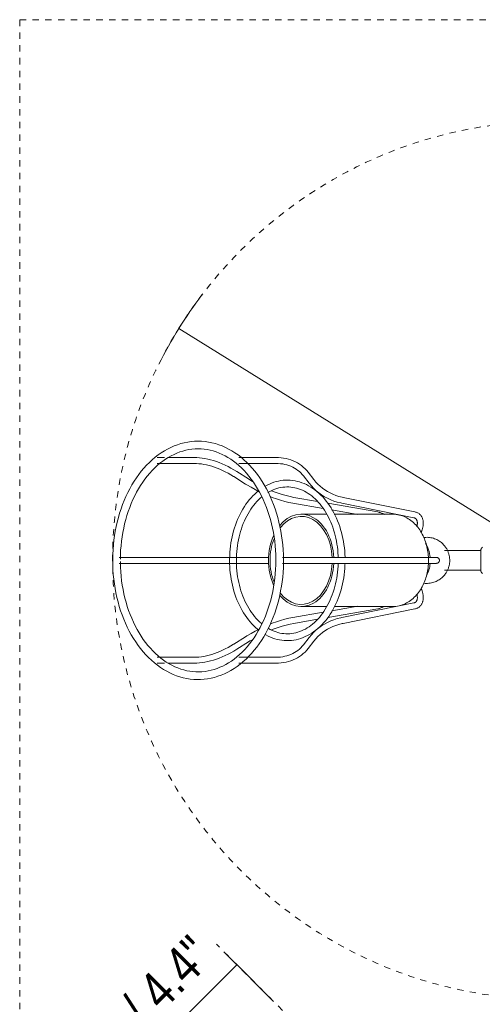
# Model space of a CAD drawing. Header units: millimetres. Extents: x 5734 to 11786, y -2931 to 7544.
# Tile 29 of 41: x 11286 to 11503, y 1906 to 2369. Entities that reach past the tile are written whole.
import ezdxf

# ---------------------------------------------------------------- set-up
doc = ezdxf.new("R2010")
doc.units = ezdxf.units.MM
doc.linetypes.add('Dash', pattern=[6, 3, -3])
doc.layers.add('A-ANNO-DIMS', color=7, linetype='Dash', lineweight=9, true_color=0xd2d2d2)
doc.layers.add('A-ANNO-DIMS-8', color=7, linetype='Continuous', lineweight=9)
doc.layers.add('E-LITE-EQPM', color=7, linetype='Continuous', lineweight=20)
doc.styles.add('Arial Narrow_2', font='ARIALN.TTF', dxfattribs={"height": 17.6})
doc.styles.add('Arial_1', font='arial.ttf', dxfattribs={"height": 16})
doc.dimstyles.new('Diameter_-_3mm_Arial_1', dxfattribs={"dimscale": 304.8, "dimtxt": 16.32415, "dimasz": 0, "dimexe": 0.062992, "dimexo": 0, "dimgap": 0.03937, "dimtad": 1, "dimjust": 3, "dimdec": 0, "dimzin": 0, "dimdsep": 46, "dimtxsty": 'Arial_1', "dimblk1": 'NONE', "dimblk2": 'NONE', "dimsah": 1, "dimcen": 0.09, "dimadec": 0, "dimazin": 0, "dimtfac": 1, "dimtdec": 4, "dimtix": 1, "dimtmove": 0, "dimatfit": 2, "dimfxl": 1, "dimtvp": 1, "dimtolj": 1, "dimtzin": 0, "dimarcsym": 2})
doc.dimstyles.new('FARO_-_2_2mm_Arial_Narrow_mm_Inch_Right_3', dxfattribs={"dimscale": 304.8, "dimtxt": 18.012385, "dimasz": 0, "dimexe": 0.07874, "dimexo": 0.0625, "dimgap": 0.013123, "dimtad": 1, "dimdec": 0, "dimzin": 0, "dimdsep": 46, "dimtxsty": 'Arial Narrow_2', "dimblk1": 'NONE', "dimblk2": 'NONE', "dimsah": 1, "dimcen": 0.09, "dimadec": 0, "dimazin": 0, "dimtfac": 1, "dimtdec": 4, "dimtix": 1, "dimtmove": 0, "dimatfit": 3, "dimfxl": 0.026247, "dimfxlon": 1, "dimtvp": 1, "dimtolj": 1, "dimtzin": 0, "dimarcsym": 2})

# ---------------------------------------------------------------- blocks, each defined once
blk = doc.blocks.new('3371X_LK - LT-513907-Alzado_PDF_kl')
at = {"layer": 'E-LITE-EQPM'}
for p, q in [((7564.06, 2163.13), (7560.69, 2163.13)), ((7577.95, 2163.13), (7565.87, 2163.13)), ((7616.28, 2163.13), (7599.02, 2163.13)), ((7560.69, 2160.33), (7577.95, 2160.33)), ((7603.63, 2153.04), (7598.15, 2156.49)), ((7599.02, 2160.33), (7616.28, 2160.33)), ((7634.26, 2152.72), (7631.59, 2156.16)), ((7596.66, 2154.12), (7602.14, 2150.67)), ((7629.38, 2154.45), (7632.05, 2151)), ((7636.01, 2142.47), (7624.9, 2144.4)), ((7681.75, 2137.56), (7648, 2144.4)), ((7624.42, 2141.65), (7638.58, 2139.19)), ((7664.24, 2137.57), (7640.81, 2141.64)), ((7642.61, 2138.48), (7654.86, 2136.36)), ((7647.44, 2141.65), (7681.2, 2134.82)), ((7640.23, 2136.47), (7628.3, 2136.47)), ((7671.29, 2136.47), (7643.76, 2136.47)), ((7684.6, 2127.79), (7684.88, 2128.47)), ((7712.7, 2119.38), (7695.56, 2119.38)), ((7712.7, 2119.38), (7712.7, 2114.78)), ((7558.79, 2116.18), (7542.82, 2116.18)), ((7587.75, 2116.18), (7580.86, 2116.18)), ((7635.44, 2116.18), (7619.47, 2116.18)), ((7648.29, 2116.18), (7647.03, 2116.18)), ((7690.21, 2116.18), (7659.25, 2116.18)), ((7712.7, 2114.78), (7712.7, 2110.18)), ((7542.82, 2113.38), (7558.79, 2113.38)), ((7580.86, 2113.38), (7587.75, 2113.38)), ((7619.47, 2113.38), (7635.44, 2113.38)), ((7647.03, 2113.38), (7648.29, 2113.38)), ((7659.25, 2113.38), (7690.21, 2113.38)), ((7695.56, 2110.18), (7712.7, 2110.18)), ((7684.88, 2101.1), (7684.6, 2101.77)), ((7628.3, 2093.09), (7640.29, 2093.09)), ((7640.76, 2087.92), (7664.24, 2092)), ((7654.86, 2093.21), (7642.76, 2091.11)), ((7643.93, 2093.09), (7671.29, 2093.09)), ((7681.2, 2094.75), (7647.44, 2087.92)), ((7648, 2085.17), (7681.75, 2092.01)), ((7638.58, 2090.39), (7624.42, 2087.92)), ((7624.9, 2085.17), (7635.89, 2087.08)), ((7602.14, 2078.9), (7596.66, 2075.45)), ((7632.05, 2078.57), (7629.38, 2075.12)), ((7598.15, 2073.08), (7603.63, 2076.53)), ((7631.59, 2073.41), (7634.26, 2076.85)), ((7577.95, 2069.24), (7560.69, 2069.24)), ((7616.28, 2069.24), (7599.02, 2069.24)), ((7560.69, 2066.44), (7564.12, 2066.44)), ((7565.89, 2066.44), (7577.95, 2066.44)), ((7599.02, 2066.44), (7616.28, 2066.44))]:
    blk.add_line(p, q, dxfattribs=at)
at = {"layer": 'E-LITE-EQPM', "flags": 128}
for points in [[(7620, 2115.38), (7619.95, 2117.6), (7619.84, 2119.81), (7619.66, 2122.02), (7619.43, 2124.21), (7619.13, 2126.39), (7618.77, 2128.56), (7618.35, 2130.7), (7617.87, 2132.81), (7617.33, 2134.9), (7616.73, 2136.96), (7616.07, 2138.98), (7615.36, 2140.97), (7614.59, 2142.91), (7613.76, 2144.81), (7612.88, 2146.67), (7611.95, 2148.47), (7610.97, 2150.23), (7609.93, 2151.92), (7608.85, 2153.56), (7607.72, 2155.14), (7606.55, 2156.66), (7605.33, 2158.11), (7604.07, 2159.5), (7602.77, 2160.81), (7601.43, 2162.05), (7600.05, 2163.22), (7598.64, 2164.31), (7597.2, 2165.32), (7595.72, 2166.25), (7594.22, 2167.1), (7592.69, 2167.86), (7591.14, 2168.54), (7589.57, 2169.13), (7587.98, 2169.63), (7586.38, 2170.05), (7584.77, 2170.37), (7583.14, 2170.6), (7581.51, 2170.74), (7579.87, 2170.78), (7578.24, 2170.74), (7576.61, 2170.6), (7574.98, 2170.37), (7573.37, 2170.05), (7571.76, 2169.63), (7570.18, 2169.13), (7568.61, 2168.54), (7567.06, 2167.86), (7565.53, 2167.1), (7564.03, 2166.25), (7562.55, 2165.32), (7561.11, 2164.31), (7559.7, 2163.22), (7558.32, 2162.05), (7556.98, 2160.81), (7555.68, 2159.5), (7554.42, 2158.11), (7553.2, 2156.66), (7552.03, 2155.15), (7550.9, 2153.57), (7549.82, 2151.93), (7548.78, 2150.23), (7547.8, 2148.47), (7546.87, 2146.67), (7545.99, 2144.81), (7545.16, 2142.91), (7544.39, 2140.97), (7543.67, 2138.98), (7543.02, 2136.96), (7542.42, 2134.9), (7541.88, 2132.81), (7541.4, 2130.7), (7540.98, 2128.56), (7540.62, 2126.4), (7540.32, 2124.22), (7540.08, 2122.02), (7539.91, 2119.82), (7539.8, 2117.6), (7539.75, 2115.38), (7539.75, 2114.78)], [(7543.35, 2115.35), (7543.4, 2117.47), (7543.5, 2119.58), (7543.67, 2121.68), (7543.89, 2123.77), (7544.18, 2125.85), (7544.52, 2127.91), (7544.92, 2129.95), (7545.37, 2131.96), (7545.89, 2133.94), (7546.46, 2135.89), (7547.08, 2137.81), (7547.76, 2139.69), (7548.48, 2141.53), (7549.26, 2143.32), (7550.09, 2145.07), (7550.97, 2146.76), (7551.89, 2148.41), (7552.85, 2149.99), (7553.86, 2151.52), (7554.91, 2152.99), (7556, 2154.4), (7557.13, 2155.74), (7558.29, 2157.02), (7559.48, 2158.22), (7560.71, 2159.36), (7561.96, 2160.42), (7563.24, 2161.41), (7564.54, 2162.32), (7565.87, 2163.16), (7567.22, 2163.92), (7568.58, 2164.6), (7569.96, 2165.21), (7571.35, 2165.73), (7572.75, 2166.17), (7574.17, 2166.54), (7575.59, 2166.82), (7577.01, 2167.02), (7578.44, 2167.14), (7579.87, 2167.18), (7581.3, 2167.14), (7582.73, 2167.02), (7584.16, 2166.82), (7585.58, 2166.54), (7586.99, 2166.18), (7588.39, 2165.73), (7589.78, 2165.21), (7591.16, 2164.6), (7592.53, 2163.92), (7593.87, 2163.16), (7595.2, 2162.33), (7596.5, 2161.41), (7597.78, 2160.42), (7599.04, 2159.36), (7600.26, 2158.23), (7601.45, 2157.02), (7602.62, 2155.75), (7603.74, 2154.41), (7604.83, 2153), (7605.88, 2151.53), (7606.89, 2150), (7607.86, 2148.41), (7608.78, 2146.77), (7609.65, 2145.07), (7610.48, 2143.33), (7611.26, 2141.54), (7611.99, 2139.7), (7612.67, 2137.82), (7613.29, 2135.9), (7613.86, 2133.95), (7614.37, 2131.97), (7614.83, 2129.96), (7615.23, 2127.92), (7615.57, 2125.86), (7615.85, 2123.78), (7616.08, 2121.69), (7616.24, 2119.59), (7616.35, 2117.48), (7616.4, 2115.36), (7616.4, 2114.78)], [(7577.95, 2163.13), (7579.21, 2163.1), (7580.5, 2163), (7581.8, 2162.85), (7583.11, 2162.64), (7584.44, 2162.37), (7585.78, 2162.04), (7587.13, 2161.65), (7588.48, 2161.21), (7589.84, 2160.71), (7591.21, 2160.15), (7592.57, 2159.54), (7593.94, 2158.88), (7595.3, 2158.16), (7596.66, 2157.39), (7598.01, 2156.58), (7598.15, 2156.49)], [(7631.59, 2156.16), (7630.88, 2157.03), (7630.11, 2157.85), (7629.29, 2158.61), (7628.42, 2159.32), (7627.51, 2159.97), (7626.56, 2160.56), (7625.57, 2161.09), (7624.53, 2161.56), (7623.46, 2161.97), (7622.36, 2162.32), (7621.23, 2162.61), (7620.06, 2162.83), (7618.87, 2162.99), (7617.65, 2163.09), (7616.41, 2163.13), (7616.28, 2163.13)], [(7577.95, 2160.33), (7579.08, 2160.3), (7580.23, 2160.22), (7581.41, 2160.08), (7582.61, 2159.89), (7583.82, 2159.64), (7585.06, 2159.33), (7586.3, 2158.98), (7587.56, 2158.56), (7588.83, 2158.1), (7590.11, 2157.58), (7591.39, 2157), (7592.67, 2156.38), (7593.96, 2155.7), (7595.24, 2154.98), (7596.52, 2154.2), (7596.66, 2154.12)], [(7629.38, 2154.45), (7628.78, 2155.18), (7628.13, 2155.86), (7627.45, 2156.5), (7626.72, 2157.09), (7625.96, 2157.64), (7625.16, 2158.13), (7624.32, 2158.58), (7623.45, 2158.98), (7622.54, 2159.33), (7621.6, 2159.63), (7620.62, 2159.87), (7619.61, 2160.07), (7618.57, 2160.21), (7617.5, 2160.29), (7616.4, 2160.33), (7616.28, 2160.33)], [(7605.49, 2151.92), (7604.23, 2152.67), (7603.63, 2153.04)], [(7648.9, 2116.27), (7648.83, 2117.76), (7648.73, 2119.24), (7648.58, 2120.72), (7648.39, 2122.19), (7648.16, 2123.64), (7647.89, 2125.08), (7647.58, 2126.51), (7647.23, 2127.92), (7646.84, 2129.3), (7646.4, 2130.67), (7645.93, 2132.01), (7645.43, 2133.33), (7644.88, 2134.61), (7644.3, 2135.87), (7643.68, 2137.09), (7643.03, 2138.28), (7642.34, 2139.44), (7641.62, 2140.55), (7640.87, 2141.63), (7640.08, 2142.66), (7639.27, 2143.65), (7638.43, 2144.6), (7637.55, 2145.5), (7636.66, 2146.35), (7635.73, 2147.15), (7634.78, 2147.91), (7633.81, 2148.6), (7632.82, 2149.25), (7631.81, 2149.84), (7630.78, 2150.37), (7629.73, 2150.85), (7628.67, 2151.27), (7627.59, 2151.62), (7626.51, 2151.92), (7625.41, 2152.16), (7624.31, 2152.33), (7623.2, 2152.44), (7622.09, 2152.49), (7620.98, 2152.47), (7619.87, 2152.4), (7618.76, 2152.26), (7617.66, 2152.05), (7616.57, 2151.79), (7615.48, 2151.47), (7614.41, 2151.08), (7613.36, 2150.64), (7612.32, 2150.13), (7611.3, 2149.57), (7611.2, 2149.51)], [(7634.26, 2152.72), (7635.18, 2151.61), (7636.15, 2150.57), (7637.19, 2149.6), (7638.29, 2148.7), (7639.44, 2147.88), (7640.66, 2147.13), (7641.92, 2146.45), (7643.24, 2145.84), (7644.62, 2145.32), (7646.04, 2144.87), (7647.52, 2144.5), (7648, 2144.4)], [(7608.33, 2147.55), (7607.41, 2146.79), (7606.5, 2145.97), (7605.61, 2145.09), (7604.76, 2144.17), (7603.93, 2143.2), (7603.13, 2142.19), (7602.36, 2141.14), (7601.62, 2140.04), (7600.91, 2138.91), (7600.24, 2137.74), (7599.6, 2136.53), (7599, 2135.29), (7598.44, 2134.02), (7597.91, 2132.72), (7597.42, 2131.4), (7596.97, 2130.04), (7596.55, 2128.67), (7596.18, 2127.27), (7595.85, 2125.85), (7595.55, 2124.42), (7595.3, 2122.97), (7595.09, 2121.51), (7594.92, 2120.04), (7594.79, 2118.56), (7594.71, 2117.08), (7594.66, 2115.59), (7594.66, 2114.78)], [(7608.64, 2147.01), (7606.71, 2148.01), (7604.73, 2149.11), (7602.76, 2150.29), (7602.14, 2150.67)], [(7612.71, 2146.68), (7613.31, 2147.03), (7614.19, 2147.49), (7615.09, 2147.9), (7616, 2148.26), (7616.91, 2148.56), (7617.83, 2148.81), (7618.75, 2149.01), (7619.68, 2149.16), (7620.61, 2149.25), (7621.54, 2149.29), (7622.47, 2149.28), (7623.4, 2149.21), (7624.32, 2149.09), (7625.25, 2148.92), (7626.17, 2148.7), (7627.09, 2148.43), (7628, 2148.1), (7628.9, 2147.72), (7629.79, 2147.29), (7630.67, 2146.81), (7631.54, 2146.27), (7632.4, 2145.69), (7633.24, 2145.05), (7634.07, 2144.37), (7634.87, 2143.64), (7635.66, 2142.86), (7636.43, 2142.04), (7637.18, 2141.17), (7637.9, 2140.25), (7638.6, 2139.3), (7639.27, 2138.3), (7639.91, 2137.27), (7640.53, 2136.2), (7641.11, 2135.09), (7641.67, 2133.95), (7642.19, 2132.77), (7642.68, 2131.57), (7643.14, 2130.33), (7643.56, 2129.08), (7643.94, 2127.79), (7644.29, 2126.49), (7644.6, 2125.17), (7644.88, 2123.82), (7645.11, 2122.47), (7645.31, 2121.1), (7645.47, 2119.72), (7645.59, 2118.33), (7645.67, 2116.94), (7645.69, 2116.16)], [(7624.9, 2144.4), (7623.09, 2144.76), (7621.26, 2145.19), (7619.41, 2145.71), (7617.54, 2146.31), (7615.65, 2146.98), (7614.34, 2147.51)], [(7632.05, 2151), (7633.08, 2149.76), (7634.18, 2148.59), (7635.35, 2147.49), (7636.59, 2146.48), (7637.89, 2145.55), (7639.26, 2144.7), (7640.68, 2143.94), (7642.16, 2143.26), (7643.7, 2142.67), (7645.28, 2142.17), (7646.91, 2141.76), (7647.44, 2141.65)], [(7597.86, 2114.78), (7597.88, 2116.18), (7597.93, 2117.58), (7598.03, 2118.97), (7598.17, 2120.36), (7598.35, 2121.73), (7598.56, 2123.09), (7598.82, 2124.44), (7599.11, 2125.78), (7599.44, 2127.09), (7599.8, 2128.39), (7600.21, 2129.66), (7600.64, 2130.91), (7601.11, 2132.12), (7601.62, 2133.32), (7602.16, 2134.48), (7602.72, 2135.6), (7603.32, 2136.69), (7603.95, 2137.75), (7604.61, 2138.77), (7605.29, 2139.74), (7606, 2140.68), (7606.74, 2141.57), (7607.49, 2142.42), (7608.27, 2143.23), (7609.07, 2143.98), (7609.8, 2144.62)], [(7624.42, 2141.65), (7622.5, 2142.02), (7620.56, 2142.48), (7618.6, 2143.03), (7616.63, 2143.66), (7614.66, 2144.37), (7613.75, 2144.73)], [(7664.24, 2137.57), (7664.55, 2137.51), (7664.86, 2137.43), (7665.17, 2137.35), (7665.48, 2137.25), (7665.79, 2137.14), (7666.1, 2137.01), (7666.41, 2136.88), (7666.71, 2136.73), (7667.02, 2136.57), (7667.32, 2136.41)], [(7688.09, 2114.78), (7688.08, 2115.59), (7688.05, 2116.4), (7687.99, 2117.21), (7687.91, 2118.01), (7687.81, 2118.81), (7687.68, 2119.6), (7687.53, 2120.39), (7687.36, 2121.18), (7687.17, 2121.95), (7686.95, 2122.72), (7686.71, 2123.47), (7686.45, 2124.22), (7686.17, 2124.95), (7685.86, 2125.68), (7685.53, 2126.39), (7685.18, 2127.08), (7684.81, 2127.76), (7684.41, 2128.43), (7684, 2129.07), (7683.56, 2129.7), (7683.1, 2130.31), (7682.61, 2130.9), (7682.11, 2131.47), (7681.58, 2132.01), (7681.03, 2132.53), (7680.46, 2133.03), (7679.87, 2133.49), (7679.26, 2133.93), (7678.63, 2134.34), (7677.98, 2134.72), (7677.31, 2135.07), (7676.63, 2135.38), (7675.93, 2135.65), (7675.21, 2135.89), (7674.48, 2136.09), (7673.75, 2136.25), (7673, 2136.37), (7672.25, 2136.44), (7671.5, 2136.47), (7671.29, 2136.47)], [(7681.2, 2134.82), (7681.33, 2134.78), (7681.46, 2134.75), (7681.58, 2134.7), (7681.69, 2134.65), (7681.8, 2134.6), (7681.9, 2134.54), (7682, 2134.48), (7682.09, 2134.41), (7682.17, 2134.33), (7682.25, 2134.25), (7682.33, 2134.16), (7682.4, 2134.06), (7682.47, 2133.96), (7682.54, 2133.84), (7682.6, 2133.72), (7682.65, 2133.59), (7682.7, 2133.45), (7682.75, 2133.3), (7682.79, 2133.15), (7682.82, 2132.98), (7682.85, 2132.8), (7682.87, 2132.62), (7682.88, 2132.43), (7682.88, 2132.23), (7682.88, 2132.02), (7682.86, 2131.81), (7682.84, 2131.59), (7682.81, 2131.36), (7682.77, 2131.13), (7682.72, 2130.89), (7682.67, 2130.71)], [(7681.75, 2137.56), (7682.04, 2137.49), (7682.33, 2137.41), (7682.61, 2137.31), (7682.88, 2137.19), (7683.15, 2137.05), (7683.4, 2136.9), (7683.65, 2136.73), (7683.88, 2136.55), (7684.11, 2136.35), (7684.31, 2136.14), (7684.51, 2135.92), (7684.69, 2135.68), (7684.85, 2135.43), (7685, 2135.17), (7685.14, 2134.9), (7685.25, 2134.63), (7685.36, 2134.34), (7685.45, 2134.06), (7685.52, 2133.76), (7685.58, 2133.46), (7685.63, 2133.15), (7685.66, 2132.84), (7685.68, 2132.53), (7685.68, 2132.22), (7685.67, 2131.9), (7685.65, 2131.57), (7685.62, 2131.25), (7685.58, 2130.93), (7685.52, 2130.6), (7685.45, 2130.27), (7685.37, 2129.94), (7685.28, 2129.61), (7685.18, 2129.28), (7685.06, 2128.95), (7684.94, 2128.63), (7684.88, 2128.47)], [(7698.09, 2114.78), (7698.08, 2115.09), (7698.07, 2115.4), (7698.05, 2115.7), (7698.02, 2116.01), (7697.98, 2116.32), (7697.93, 2116.63), (7697.87, 2116.94), (7697.8, 2117.25), (7697.72, 2117.57), (7697.63, 2117.88), (7697.53, 2118.2), (7697.42, 2118.52), (7697.3, 2118.85), (7697.16, 2119.17), (7697.01, 2119.5), (7696.84, 2119.83), (7696.66, 2120.16), (7696.46, 2120.49), (7696.25, 2120.82), (7696.01, 2121.15), (7695.76, 2121.49), (7695.49, 2121.82), (7695.19, 2122.15), (7694.88, 2122.48), (7694.54, 2122.8), (7694.18, 2123.11), (7693.79, 2123.42), (7693.38, 2123.72), (7692.94, 2124), (7692.48, 2124.27), (7691.99, 2124.52), (7691.48, 2124.75), (7690.95, 2124.96), (7690.4, 2125.14), (7689.83, 2125.3), (7689.24, 2125.42), (7688.65, 2125.52), (7688.04, 2125.58), (7687.43, 2125.61), (7686.82, 2125.6), (7686.21, 2125.56), (7685.8, 2125.5)], [(7712.7, 2119.38), (7712.7, 2119.46), (7712.7, 2119.54), (7712.71, 2119.62), (7712.72, 2119.7), (7712.74, 2119.78), (7712.75, 2119.86), (7712.77, 2119.94), (7712.8, 2120.01), (7712.82, 2120.09), (7712.85, 2120.16), (7712.89, 2120.24), (7712.92, 2120.31), (7712.96, 2120.38), (7713, 2120.45), (7713.05, 2120.51), (7713.09, 2120.58), (7713.14, 2120.64), (7713.19, 2120.7), (7713.25, 2120.76), (7713.3, 2120.82), (7713.36, 2120.87), (7713.42, 2120.93)], [(7712.7, 2116.91), (7712.7, 2117.07), (7712.7, 2117.23), (7712.7, 2117.38), (7712.7, 2117.53), (7712.7, 2117.68), (7712.7, 2117.82), (7712.7, 2117.95), (7712.7, 2118.08), (7712.7, 2118.21), (7712.7, 2118.33), (7712.7, 2118.44), (7712.7, 2118.55), (7712.7, 2118.66), (7712.7, 2118.75), (7712.7, 2118.84), (7712.7, 2118.93), (7712.7, 2119), (7712.7, 2119.07), (7712.7, 2119.14), (7712.7, 2119.19), (7712.7, 2119.24), (7712.7, 2119.28), (7712.7, 2119.32), (7712.7, 2119.35), (7712.7, 2119.37), (7712.7, 2119.38), (7712.7, 2119.38), (7712.7, 2119.38)], [(7712.7, 2119.38), (7712.7, 2119.38), (7712.7, 2119.37), (7712.7, 2119.35), (7712.7, 2119.33), (7712.7, 2119.29), (7712.7, 2119.25), (7712.7, 2119.21), (7712.7, 2119.15), (7712.7, 2119.09), (7712.7, 2119.02), (7712.7, 2118.95), (7712.7, 2118.87), (7712.7, 2118.78), (7712.7, 2118.68), (7712.7, 2118.58), (7712.7, 2118.47), (7712.7, 2118.36), (7712.7, 2118.24), (7712.7, 2118.12), (7712.7, 2117.99), (7712.7, 2117.86), (7712.7, 2117.72), (7712.7, 2117.57), (7712.7, 2117.42), (7712.7, 2117.27), (7712.7, 2117.11), (7712.7, 2116.95), (7712.7, 2116.79), (7712.7, 2116.62), (7712.7, 2116.45), (7712.7, 2116.28), (7712.7, 2116.1), (7712.7, 2115.93), (7712.7, 2115.75), (7712.7, 2115.57), (7712.7, 2115.38), (7712.7, 2115.2), (7712.7, 2115.02), (7712.7, 2114.83), (7712.7, 2114.78)], [(7539.75, 2114.78), (7539.78, 2112.57), (7539.87, 2110.35), (7540.03, 2108.14), (7540.25, 2105.95), (7540.53, 2103.76), (7540.87, 2101.59), (7541.28, 2099.45), (7541.74, 2097.32), (7542.27, 2095.23), (7542.85, 2093.16), (7543.49, 2091.13), (7544.19, 2089.13), (7544.95, 2087.18), (7545.76, 2085.27), (7546.62, 2083.4), (7547.54, 2081.58), (7548.51, 2079.81), (7549.53, 2078.1), (7550.6, 2076.44), (7551.72, 2074.84), (7552.88, 2073.31), (7554.09, 2071.84), (7555.34, 2070.44), (7556.63, 2069.11), (7557.96, 2067.84), (7559.32, 2066.66), (7560.73, 2065.55), (7562.16, 2064.51), (7563.63, 2063.56), (7565.12, 2062.69), (7566.64, 2061.9), (7568.18, 2061.2), (7569.75, 2060.59), (7571.33, 2060.06), (7572.93, 2059.62), (7574.55, 2059.28), (7576.17, 2059.02), (7577.8, 2058.86), (7579.43, 2058.79), (7581.07, 2058.81), (7582.7, 2058.92), (7584.33, 2059.13), (7585.95, 2059.43), (7587.55, 2059.81), (7589.15, 2060.29), (7590.72, 2060.86), (7592.28, 2061.51), (7593.81, 2062.26), (7595.32, 2063.08), (7596.8, 2063.99), (7598.25, 2064.98), (7599.67, 2066.05), (7601.06, 2067.19), (7602.41, 2068.42), (7603.72, 2069.71), (7604.99, 2071.08), (7606.22, 2072.51), (7607.41, 2074.01), (7608.55, 2075.57), (7609.65, 2077.2), (7610.69, 2078.88), (7611.69, 2080.62), (7612.64, 2082.41), (7613.53, 2084.25), (7614.37, 2086.14), (7615.16, 2088.07), (7615.89, 2090.05), (7616.56, 2092.06), (7617.17, 2094.11), (7617.73, 2096.19), (7618.23, 2098.3), (7618.66, 2100.43), (7619.04, 2102.59), (7619.35, 2104.76), (7619.61, 2106.96), (7619.8, 2109.16), (7619.93, 2111.37), (7619.99, 2113.59), (7620, 2114.19)], [(7616.4, 2114.78), (7616.37, 2112.67), (7616.28, 2110.56), (7616.13, 2108.45), (7615.92, 2106.35), (7615.65, 2104.27), (7615.33, 2102.21), (7614.94, 2100.17), (7614.5, 2098.15), (7614, 2096.15), (7613.45, 2094.19), (7612.84, 2092.27), (7612.18, 2090.38), (7611.47, 2088.53), (7610.7, 2086.72), (7609.89, 2084.97), (7609.02, 2083.26), (7608.11, 2081.6), (7607.16, 2079.99), (7606.16, 2078.45), (7605.12, 2076.96), (7604.04, 2075.54), (7602.93, 2074.18), (7601.77, 2072.89), (7600.59, 2071.66), (7599.37, 2070.51), (7598.13, 2069.43), (7596.85, 2068.42), (7595.56, 2067.48), (7594.23, 2066.63), (7592.89, 2065.85), (7591.54, 2065.14), (7590.16, 2064.52), (7588.77, 2063.97), (7587.37, 2063.51), (7585.96, 2063.12), (7584.54, 2062.82), (7583.12, 2062.59), (7581.69, 2062.45), (7580.26, 2062.39), (7578.83, 2062.41), (7577.4, 2062.51), (7575.97, 2062.69), (7574.55, 2062.95), (7573.14, 2063.29), (7571.73, 2063.71), (7570.34, 2064.21), (7568.95, 2064.8), (7567.59, 2065.46), (7566.23, 2066.2), (7564.9, 2067.01), (7563.59, 2067.91), (7562.31, 2068.87), (7561.05, 2069.92), (7559.81, 2071.03), (7558.61, 2072.22), (7557.44, 2073.47), (7556.3, 2074.8), (7555.21, 2076.19), (7554.14, 2077.64), (7553.12, 2079.15), (7552.15, 2080.73), (7551.21, 2082.35), (7550.32, 2084.04), (7549.48, 2085.77), (7548.69, 2087.55), (7547.95, 2089.38), (7547.26, 2091.24), (7546.62, 2093.15), (7546.04, 2095.09), (7545.51, 2097.07), (7545.04, 2099.07), (7544.62, 2101.1), (7544.26, 2103.16), (7543.96, 2105.23), (7543.72, 2107.32), (7543.54, 2109.42), (7543.42, 2111.53), (7543.36, 2113.64), (7543.35, 2114.22)], [(7558.79, 2116.18), (7559.99, 2116.18), (7561.25, 2116.18), (7562.55, 2116.18), (7563.88, 2116.18), (7565.26, 2116.18), (7566.68, 2116.18), (7568.13, 2116.18), (7569.61, 2116.18), (7571.12, 2116.18), (7572.66, 2116.18), (7574.23, 2116.18), (7575.81, 2116.18), (7577.42, 2116.18), (7579.05, 2116.18), (7580.69, 2116.18), (7580.86, 2116.18)], [(7613.07, 2116.18), (7611.12, 2116.18), (7609.05, 2116.18), (7606.93, 2116.18), (7604.76, 2116.18), (7602.54, 2116.18), (7600.29, 2116.18), (7597.99, 2116.18), (7595.67, 2116.18), (7593.31, 2116.18), (7590.92, 2116.18), (7588.51, 2116.18), (7587.75, 2116.18)], [(7594.66, 2114.78), (7594.68, 2113.3), (7594.74, 2111.81), (7594.85, 2110.33), (7594.99, 2108.85), (7595.18, 2107.38), (7595.41, 2105.93), (7595.68, 2104.49), (7595.99, 2103.06), (7596.35, 2101.65), (7596.74, 2100.27), (7597.17, 2098.9), (7597.64, 2097.56), (7598.15, 2096.24), (7598.69, 2094.96), (7599.27, 2093.7), (7599.89, 2092.48), (7600.55, 2091.29), (7601.23, 2090.13), (7601.95, 2089.02), (7602.71, 2087.94), (7603.49, 2086.91), (7604.3, 2085.92), (7605.15, 2084.97), (7606.02, 2084.07), (7606.92, 2083.22), (7607.84, 2082.42), (7608.34, 2082.02)], [(7609.79, 2084.97), (7609.51, 2085.2), (7608.7, 2085.93), (7607.91, 2086.71), (7607.14, 2087.53), (7606.4, 2088.4), (7605.67, 2089.32), (7604.97, 2090.27), (7604.3, 2091.27), (7603.66, 2092.3), (7603.04, 2093.37), (7602.46, 2094.48), (7601.9, 2095.62), (7601.38, 2096.8), (7600.89, 2098), (7600.44, 2099.24), (7600.02, 2100.49), (7599.63, 2101.78), (7599.28, 2103.08), (7598.97, 2104.4), (7598.7, 2105.74), (7598.46, 2107.1), (7598.26, 2108.47), (7598.1, 2109.85), (7597.98, 2111.24), (7597.9, 2112.63), (7597.86, 2114.03), (7597.86, 2114.78)], [(7647.03, 2116.18), (7646.69, 2116.18), (7646.29, 2116.18), (7645.83, 2116.18), (7645.3, 2116.18), (7644.71, 2116.18), (7644.05, 2116.18), (7643.34, 2116.18), (7642.56, 2116.18), (7641.73, 2116.18), (7640.84, 2116.18), (7639.89, 2116.18), (7638.89, 2116.18), (7637.83, 2116.18), (7636.72, 2116.18), (7635.57, 2116.18), (7635.44, 2116.18)], [(7648.29, 2116.18), (7648.78, 2116.18), (7649.37, 2116.18), (7650.05, 2116.18), (7650.83, 2116.18), (7651.7, 2116.18), (7652.66, 2116.18), (7653.72, 2116.18), (7654.86, 2116.18), (7656.08, 2116.18), (7657.39, 2116.18), (7658.79, 2116.18), (7659.25, 2116.18)], [(7671.29, 2093.09), (7672.05, 2093.12), (7672.8, 2093.18), (7673.55, 2093.29), (7674.29, 2093.43), (7675.02, 2093.62), (7675.73, 2093.85), (7676.44, 2094.11), (7677.13, 2094.41), (7677.8, 2094.75), (7678.45, 2095.12), (7679.09, 2095.52), (7679.71, 2095.95), (7680.3, 2096.42), (7680.88, 2096.9), (7681.43, 2097.42), (7681.97, 2097.95), (7682.48, 2098.52), (7682.97, 2099.1), (7683.44, 2099.7), (7683.88, 2100.33), (7684.3, 2100.97), (7684.71, 2101.63), (7685.08, 2102.3), (7685.44, 2102.99), (7685.78, 2103.7), (7686.09, 2104.42), (7686.38, 2105.15), (7686.65, 2105.89), (7686.89, 2106.65), (7687.11, 2107.41), (7687.31, 2108.18), (7687.49, 2108.96), (7687.65, 2109.75), (7687.78, 2110.54), (7687.89, 2111.34), (7687.97, 2112.14), (7688.04, 2112.95), (7688.08, 2113.76), (7688.09, 2114.57), (7688.09, 2114.78)], [(7685.88, 2104.05), (7686.49, 2103.99), (7687.1, 2103.96), (7687.71, 2103.97), (7688.32, 2104.01), (7688.92, 2104.09), (7689.51, 2104.2), (7690.09, 2104.34), (7690.65, 2104.51), (7691.2, 2104.7), (7691.72, 2104.92), (7692.22, 2105.16), (7692.69, 2105.42), (7693.14, 2105.7), (7693.57, 2105.99), (7693.97, 2106.29), (7694.35, 2106.6), (7694.7, 2106.92), (7695.03, 2107.24), (7695.33, 2107.57), (7695.62, 2107.9), (7695.88, 2108.24), (7696.12, 2108.57), (7696.35, 2108.9), (7696.55, 2109.23), (7696.74, 2109.56), (7696.92, 2109.89), (7697.08, 2110.22), (7697.22, 2110.55), (7697.35, 2110.87), (7697.47, 2111.19), (7697.58, 2111.51), (7697.68, 2111.83), (7697.76, 2112.15), (7697.83, 2112.46), (7697.9, 2112.77), (7697.95, 2113.08), (7698, 2113.39), (7698.03, 2113.7), (7698.06, 2114.01), (7698.08, 2114.31), (7698.09, 2114.62), (7698.09, 2114.78)], [(7691.84, 2116.18), (7691.84, 2116.18), (7691.82, 2116.18), (7691.78, 2116.18), (7691.74, 2116.18), (7691.68, 2116.18), (7691.6, 2116.18), (7691.52, 2116.18), (7691.42, 2116.18), (7691.3, 2116.18), (7691.18, 2116.18), (7691.04, 2116.18), (7690.89, 2116.18), (7690.73, 2116.18), (7690.56, 2116.18), (7690.38, 2116.18), (7690.21, 2116.18)], [(7690.25, 2116.18), (7690.44, 2116.18), (7690.62, 2116.18), (7690.79, 2116.18), (7690.95, 2116.18), (7691.09, 2116.18), (7691.23, 2116.18), (7691.35, 2116.18), (7691.45, 2116.18), (7691.55, 2116.18), (7691.63, 2116.18), (7691.7, 2116.18), (7691.75, 2116.18), (7691.8, 2116.18), (7691.82, 2116.18), (7691.84, 2116.18), (7691.84, 2116.18)], [(7691.84, 2116.18), (7691.9, 2116.18), (7691.95, 2116.18), (7692.01, 2116.17), (7692.07, 2116.17), (7692.12, 2116.16), (7692.18, 2116.14), (7692.23, 2116.13), (7692.28, 2116.11), (7692.34, 2116.1), (7692.39, 2116.07), (7692.44, 2116.05), (7692.49, 2116.03), (7692.54, 2116), (7692.59, 2115.97), (7692.63, 2115.94), (7692.68, 2115.91), (7692.72, 2115.87), (7692.77, 2115.84), (7692.81, 2115.8), (7692.85, 2115.76), (7692.89, 2115.72), (7692.92, 2115.68), (7692.96, 2115.63), (7692.99, 2115.59), (7693.02, 2115.54), (7693.05, 2115.49), (7693.08, 2115.44), (7693.1, 2115.39), (7693.13, 2115.34), (7693.15, 2115.29), (7693.17, 2115.24), (7693.18, 2115.19), (7693.2, 2115.13), (7693.21, 2115.08), (7693.22, 2115.02), (7693.23, 2114.97), (7693.24, 2114.91), (7693.24, 2114.86), (7693.24, 2114.8), (7693.24, 2114.74), (7693.24, 2114.69), (7693.23, 2114.63), (7693.23, 2114.58), (7693.22, 2114.52), (7693.21, 2114.47), (7693.19, 2114.41), (7693.18, 2114.36), (7693.16, 2114.31), (7693.14, 2114.25), (7693.12, 2114.2), (7693.09, 2114.15), (7693.07, 2114.1), (7693.04, 2114.05), (7693.01, 2114.01), (7692.97, 2113.96), (7692.94, 2113.92), (7692.91, 2113.87), (7692.87, 2113.83), (7692.83, 2113.79), (7692.79, 2113.75), (7692.75, 2113.72), (7692.7, 2113.68), (7692.66, 2113.65), (7692.61, 2113.62), (7692.56, 2113.59), (7692.52, 2113.56), (7692.47, 2113.53), (7692.42, 2113.51), (7692.36, 2113.49), (7692.31, 2113.47), (7692.26, 2113.45), (7692.2, 2113.43), (7692.15, 2113.42), (7692.1, 2113.41), (7692.04, 2113.4), (7691.98, 2113.39), (7691.93, 2113.39), (7691.87, 2113.39), (7691.84, 2113.38)], [(7712.7, 2114.78), (7712.7, 2114.6), (7712.7, 2114.42), (7712.7, 2114.23), (7712.7, 2114.05), (7712.7, 2113.87), (7712.7, 2113.69), (7712.7, 2113.51), (7712.7, 2113.34), (7712.7, 2113.16), (7712.7, 2112.99), (7712.7, 2112.83), (7712.7, 2112.66), (7712.7, 2112.5), (7712.7, 2112.34), (7712.7, 2112.19), (7712.7, 2112.04), (7712.7, 2111.89), (7712.7, 2111.75), (7712.7, 2111.62), (7712.7, 2111.48), (7712.7, 2111.36), (7712.7, 2111.24), (7712.7, 2111.13), (7712.7, 2111.02), (7712.7, 2110.91), (7712.7, 2110.82), (7712.7, 2110.73), (7712.7, 2110.64), (7712.7, 2110.57), (7712.7, 2110.5), (7712.7, 2110.43), (7712.7, 2110.38), (7712.7, 2110.33), (7712.7, 2110.29), (7712.7, 2110.25), (7712.7, 2110.22), (7712.7, 2110.2), (7712.7, 2110.19), (7712.7, 2110.19), (7712.7, 2110.18)], [(7580.86, 2113.38), (7579.22, 2113.38), (7577.59, 2113.38), (7575.98, 2113.38), (7574.39, 2113.38), (7572.83, 2113.38), (7571.28, 2113.38), (7569.77, 2113.38), (7568.28, 2113.38), (7566.83, 2113.38), (7565.41, 2113.38), (7564.03, 2113.38), (7562.69, 2113.38), (7561.38, 2113.38), (7560.13, 2113.38), (7558.91, 2113.38), (7558.79, 2113.38)], [(7587.75, 2113.38), (7590.16, 2113.38), (7592.55, 2113.38), (7594.92, 2113.38), (7597.26, 2113.38), (7599.56, 2113.38), (7601.83, 2113.38), (7604.06, 2113.38), (7606.24, 2113.38), (7608.38, 2113.38), (7610.47, 2113.38), (7612.5, 2113.38), (7613.07, 2113.38)], [(7611.26, 2080.02), (7611.76, 2079.73), (7612.8, 2079.2), (7613.84, 2078.72), (7614.91, 2078.3), (7615.98, 2077.95), (7617.07, 2077.65), (7618.16, 2077.41), (7619.27, 2077.24), (7620.38, 2077.13), (7621.49, 2077.08), (7622.6, 2077.1), (7623.71, 2077.17), (7624.81, 2077.31), (7625.91, 2077.51), (7627.01, 2077.78), (7628.09, 2078.1), (7629.16, 2078.49), (7630.21, 2078.93), (7631.25, 2079.44), (7632.28, 2080), (7633.28, 2080.61), (7634.26, 2081.28), (7635.22, 2082), (7636.16, 2082.78), (7637.07, 2083.6), (7637.96, 2084.48), (7638.82, 2085.4), (7639.65, 2086.37), (7640.45, 2087.38), (7641.22, 2088.43), (7641.96, 2089.53), (7642.66, 2090.66), (7643.33, 2091.83), (7643.97, 2093.04), (7644.57, 2094.28), (7645.14, 2095.55), (7645.66, 2096.85), (7646.15, 2098.17), (7646.61, 2099.53), (7647.02, 2100.9), (7647.39, 2102.3), (7647.73, 2103.72), (7648.02, 2105.15), (7648.27, 2106.6), (7648.48, 2108.06), (7648.65, 2109.53), (7648.78, 2111.01), (7648.87, 2112.49), (7648.9, 2113.43)], [(7645.7, 2113.39), (7645.64, 2111.99), (7645.54, 2110.6), (7645.4, 2109.21), (7645.22, 2107.84), (7645.01, 2106.48), (7644.76, 2105.13), (7644.46, 2103.79), (7644.13, 2102.48), (7643.77, 2101.18), (7643.37, 2099.91), (7642.93, 2098.66), (7642.46, 2097.44), (7641.96, 2096.25), (7641.42, 2095.09), (7640.85, 2093.97), (7640.25, 2092.88), (7639.62, 2091.82), (7638.96, 2090.8), (7638.28, 2089.83), (7637.57, 2088.89), (7636.84, 2088), (7636.08, 2087.15), (7635.3, 2086.34), (7634.51, 2085.59), (7633.69, 2084.88), (7632.86, 2084.22), (7632.01, 2083.61), (7631.14, 2083.05), (7630.27, 2082.53), (7629.38, 2082.08), (7628.48, 2081.67), (7627.58, 2081.31), (7626.67, 2081.01), (7625.75, 2080.76), (7624.82, 2080.56), (7623.9, 2080.41), (7622.97, 2080.32), (7622.04, 2080.28), (7621.11, 2080.29), (7620.18, 2080.36), (7619.25, 2080.48), (7618.32, 2080.65), (7617.4, 2080.87), (7616.49, 2081.14), (7615.58, 2081.47), (7614.68, 2081.85), (7613.78, 2082.28), (7612.9, 2082.76), (7612.75, 2082.86)], [(7635.44, 2113.38), (7636.6, 2113.38), (7637.72, 2113.38), (7638.78, 2113.38), (7639.78, 2113.38), (7640.74, 2113.38), (7641.64, 2113.38), (7642.48, 2113.38), (7643.26, 2113.38), (7643.98, 2113.38), (7644.64, 2113.38), (7645.24, 2113.38), (7645.77, 2113.38), (7646.25, 2113.38), (7646.65, 2113.38), (7647, 2113.38), (7647.03, 2113.38)], [(7659.25, 2113.38), (7657.83, 2113.38), (7656.49, 2113.38), (7655.24, 2113.38), (7654.07, 2113.38), (7652.99, 2113.38), (7652, 2113.38), (7651.1, 2113.38), (7650.29, 2113.38), (7649.58, 2113.38), (7648.96, 2113.38), (7648.43, 2113.38), (7648.29, 2113.38)], [(7691.84, 2113.38), (7691.84, 2113.38), (7691.82, 2113.38), (7691.78, 2113.38), (7691.74, 2113.38), (7691.68, 2113.38), (7691.6, 2113.38), (7691.52, 2113.38), (7691.42, 2113.38), (7691.3, 2113.38), (7691.18, 2113.38), (7691.04, 2113.38), (7690.89, 2113.38), (7690.73, 2113.38), (7690.56, 2113.38), (7690.38, 2113.38), (7690.18, 2113.38)], [(7690.21, 2113.38), (7690.4, 2113.38), (7690.59, 2113.38), (7690.76, 2113.38), (7690.92, 2113.38), (7691.06, 2113.38), (7691.2, 2113.38), (7691.32, 2113.38), (7691.43, 2113.38), (7691.53, 2113.38), (7691.61, 2113.38), (7691.69, 2113.38), (7691.74, 2113.38), (7691.79, 2113.38), (7691.82, 2113.38), (7691.84, 2113.38), (7691.84, 2113.38)], [(7712.7, 2110.18), (7712.7, 2110.19), (7712.7, 2110.2), (7712.7, 2110.22), (7712.7, 2110.24), (7712.7, 2110.28), (7712.7, 2110.32), (7712.7, 2110.36), (7712.7, 2110.42), (7712.7, 2110.48), (7712.7, 2110.55), (7712.7, 2110.62), (7712.7, 2110.7), (7712.7, 2110.79), (7712.7, 2110.89), (7712.7, 2110.99), (7712.7, 2111.1), (7712.7, 2111.21), (7712.7, 2111.33), (7712.7, 2111.45), (7712.7, 2111.58), (7712.7, 2111.71), (7712.7, 2111.85), (7712.7, 2112), (7712.7, 2112.15), (7712.7, 2112.3), (7712.7, 2112.46), (7712.7, 2112.62)], [(7713.42, 2108.64), (7713.36, 2108.7), (7713.3, 2108.75), (7713.25, 2108.81), (7713.19, 2108.87), (7713.14, 2108.93), (7713.09, 2108.99), (7713.04, 2109.06), (7713, 2109.12), (7712.96, 2109.19), (7712.92, 2109.26), (7712.89, 2109.33), (7712.85, 2109.41), (7712.82, 2109.48), (7712.8, 2109.56), (7712.77, 2109.63), (7712.75, 2109.71), (7712.74, 2109.79), (7712.72, 2109.87), (7712.71, 2109.95), (7712.7, 2110.03), (7712.7, 2110.11), (7712.7, 2110.18)], [(7685.06, 2100.62), (7684.94, 2100.94), (7684.88, 2101.1)], [(7681.2, 2094.75), (7681.33, 2094.78), (7681.46, 2094.82), (7681.58, 2094.87), (7681.69, 2094.91), (7681.8, 2094.97), (7681.9, 2095.03), (7682, 2095.09), (7682.09, 2095.16), (7682.17, 2095.24), (7682.25, 2095.32), (7682.33, 2095.41), (7682.4, 2095.51), (7682.47, 2095.61), (7682.54, 2095.73), (7682.6, 2095.85), (7682.65, 2095.98), (7682.7, 2096.12), (7682.75, 2096.27), (7682.79, 2096.42), (7682.82, 2096.59), (7682.85, 2096.77), (7682.87, 2096.95), (7682.88, 2097.14), (7682.88, 2097.34), (7682.88, 2097.55), (7682.86, 2097.76), (7682.84, 2097.98), (7682.81, 2098.21), (7682.77, 2098.44), (7682.72, 2098.68), (7682.66, 2098.92)], [(7681.75, 2092.01), (7682.04, 2092.08), (7682.33, 2092.16), (7682.61, 2092.26), (7682.88, 2092.38), (7683.15, 2092.52), (7683.4, 2092.67), (7683.65, 2092.84), (7683.88, 2093.02), (7684.11, 2093.22), (7684.31, 2093.43), (7684.51, 2093.65), (7684.69, 2093.89), (7684.85, 2094.14), (7685, 2094.4), (7685.14, 2094.67), (7685.25, 2094.94), (7685.36, 2095.23), (7685.45, 2095.51), (7685.52, 2095.81), (7685.58, 2096.11), (7685.63, 2096.42), (7685.66, 2096.72), (7685.68, 2097.04), (7685.68, 2097.35), (7685.67, 2097.67), (7685.65, 2097.99), (7685.62, 2098.32), (7685.58, 2098.64), (7685.52, 2098.97), (7685.45, 2099.3), (7685.37, 2099.63), (7685.28, 2099.96), (7685.18, 2100.29), (7685.06, 2100.62)], [(7664.24, 2092), (7664.55, 2092.06), (7664.86, 2092.14), (7665.17, 2092.22), (7665.48, 2092.32), (7665.79, 2092.43), (7666.1, 2092.56), (7666.41, 2092.69), (7666.71, 2092.84), (7667.02, 2093), (7667.32, 2093.16)], [(7624.42, 2087.92), (7622.5, 2087.55), (7620.56, 2087.09), (7618.6, 2086.54), (7616.63, 2085.91), (7614.66, 2085.2), (7613.79, 2084.86)], [(7632.05, 2078.57), (7633.08, 2079.81), (7634.18, 2080.98), (7635.35, 2082.08), (7636.59, 2083.09), (7637.89, 2084.02), (7639.26, 2084.87), (7640.68, 2085.63), (7642.16, 2086.31), (7643.7, 2086.9), (7645.28, 2087.39), (7646.91, 2087.81), (7647.44, 2087.92)], [(7608.59, 2082.53), (7606.71, 2081.56), (7604.73, 2080.46), (7602.76, 2079.28), (7602.14, 2078.9)], [(7624.9, 2085.17), (7623.09, 2084.81), (7621.26, 2084.38), (7619.41, 2083.86), (7617.54, 2083.26), (7615.65, 2082.59), (7614.35, 2082.07)], [(7634.26, 2076.85), (7635.18, 2077.96), (7636.15, 2079), (7637.19, 2079.97), (7638.29, 2080.87), (7639.44, 2081.69), (7640.66, 2082.44), (7641.92, 2083.12), (7643.24, 2083.72), (7644.62, 2084.25), (7646.04, 2084.7), (7647.52, 2085.07), (7648, 2085.17)], [(7577.95, 2069.24), (7579.08, 2069.27), (7580.23, 2069.35), (7581.41, 2069.49), (7582.61, 2069.68), (7583.82, 2069.93), (7585.06, 2070.24), (7586.3, 2070.59), (7587.56, 2071.01), (7588.83, 2071.47), (7590.11, 2071.99), (7591.39, 2072.57), (7592.67, 2073.19), (7593.96, 2073.87), (7595.24, 2074.59), (7596.52, 2075.37), (7596.66, 2075.45)], [(7577.95, 2066.44), (7579.21, 2066.47), (7580.5, 2066.56), (7581.8, 2066.72), (7583.11, 2066.93), (7584.44, 2067.2), (7585.78, 2067.53), (7587.13, 2067.92), (7588.48, 2068.36), (7589.84, 2068.86), (7591.21, 2069.42), (7592.57, 2070.03), (7593.94, 2070.69), (7595.3, 2071.41), (7596.66, 2072.18), (7598.01, 2072.99), (7598.15, 2073.08)], [(7605, 2077.36), (7604.23, 2076.9), (7603.63, 2076.53)], [(7629.38, 2075.12), (7628.78, 2074.39), (7628.13, 2073.71), (7627.45, 2073.07), (7626.72, 2072.48), (7625.96, 2071.93), (7625.16, 2071.44), (7624.32, 2070.99), (7623.45, 2070.59), (7622.54, 2070.24), (7621.6, 2069.94), (7620.62, 2069.7), (7619.61, 2069.5), (7618.57, 2069.36), (7617.5, 2069.28), (7616.4, 2069.24), (7616.28, 2069.24)], [(7631.59, 2073.41), (7630.88, 2072.54), (7630.11, 2071.72), (7629.29, 2070.96), (7628.42, 2070.25), (7627.51, 2069.6), (7626.56, 2069.01), (7625.57, 2068.48), (7624.53, 2068.01), (7623.46, 2067.6), (7622.36, 2067.25), (7621.23, 2066.96), (7620.06, 2066.74), (7618.87, 2066.58), (7617.65, 2066.48), (7616.41, 2066.44), (7616.28, 2066.44)]]:
    blk.add_lwpolyline(points, dxfattribs=at)
at = {"layer": 'E-LITE-EQPM'}
for centre, major_axis, start_param, end_param in [((7628.3, 2114.78), (0, 21.69), 4.77741, 7.004161), ((7628.3, 2114.78), (0, 20.69), 4.780552, 7.016224), ((7628.3, 2114.78), (0, 21.69), 0.994851, 1.570796), ((7628.3, 2114.78), (0, 20.69), 1.059586, 1.570796), ((7680.42, 2114.78), (0, 12.03), 4.83184, 5.450052), ((7628.3, 2114.78), (0, 21.69), 1.570796, 2.135902), ((7628.3, 2114.78), (0, 20.69), 1.570796, 2.091344), ((7628.3, 2114.78), (0, 21.69), 2.419886, 4.647368), ((7628.3, 2114.78), (0, 20.69), 2.399496, 4.644226), ((7680.42, 2114.78), (0, 12.03), 4.070487, 4.592938)]:
    blk.add_ellipse(centre, major_axis=major_axis, ratio=0.707107, start_param=start_param, end_param=end_param, dxfattribs=at)
for points in [[(7619.99, 2114.78), (7619.99, 2114.84), (7619.99, 2114.95), (7619.99, 2115.11), (7620, 2115.27), (7620, 2115.36), (7620, 2115.41)], [(7619.99, 2114.03), (7619.99, 2114.07), (7620, 2114.16), (7620, 2114.3), (7619.99, 2114.46), (7619.99, 2114.62), (7619.99, 2114.73), (7619.99, 2114.78)]]:
    blk.add_open_spline(points, degree=3, dxfattribs=at)
blk = doc.blocks.new('DIMBLOCK13-Alzado_PDF_kl')
at = {"layer": 'A-ANNO-DIMS-8', "color": 8, "true_color": 0x787878, "transparency": 16777216}
for p, q in [((11535.58, 2114.78), (11360.31, 2223.68)), ((11534.3, 2120.29), (11536.87, 2109.28)), ((11530.07, 2113.5), (11541.09, 2116.07)), ((11535.58, 2114.78), (11710.86, 2005.89))]:
    blk.add_line(p, q, dxfattribs=at)
for start, end in [(142.8163, 153.4786), (322.8163, 333.4786)]:
    blk.add_arc((11535.58, 2114.78), 206.35, start, end, dxfattribs=at)
blk.add_ellipse((11579.27, 2087.64), major_axis=(-43.68, 27.14), ratio=0.776615, start_param=4.712389, end_param=6.283185, dxfattribs=at)
at = {"layer": 'A-ANNO-DIMS-8', "color": 0, "transparency": 16777216, "insert": (11604.68, 2128.55), "char_height": 16, "width": 152.1913, "attachment_point": 1, "rotation": 328.1475, "line_spacing_factor": 0.941778, "style": 'Arial_1'}
blk.add_mtext('ø 413 / 16.2"', dxfattribs=at)
blk = doc.blocks.new('_None')
blk = doc.blocks.new('DIMBLOCK14-Alzado_PDF_kl')
at = {"layer": 'A-ANNO-DIMS-8', "color": 251, "true_color": 0x5b5b5b, "transparency": 16777216}
for p, q in [((11387.6, 1924.75), (11381.95, 1930.4)), ((11387.51, 1924.84), (11404.57, 1907.78)), ((11387.6, 1924.75), (11308.41, 1845.55)), ((11308.41, 1845.55), (11302.75, 1851.21)), ((11308.32, 1845.64), (11325.38, 1828.58))]:
    blk.add_line(p, q, dxfattribs=at)
at = {"layer": 'A-ANNO-DIMS-8', "color": 0, "transparency": 16777216, "insert": (11293.21, 1868.18), "char_height": 17.6, "width": 121.798, "attachment_point": 1, "rotation": 45, "line_spacing_factor": 0.974696, "style": 'Arial Narrow_2'}
blk.add_mtext('Ø112 / 4.4"', dxfattribs=at)

msp = doc.modelspace()

# ---------------------------------------------------------------- linework, layer by layer
at = {"layer": 'A-ANNO-DIMS'}
for p, q in [((11285.58, 2368.86), (11285.58, 1570.86)), ((11285.58, 2368.86), (11785.58, 2368.86)), ((11409.08, 1903.27), (11377.96, 1934.39))]:
    msp.add_line(p, q, dxfattribs=at)
msp.add_circle((11535.58, 2114.78), 206.35, dxfattribs=at)

# ---------------------------------------------------------------- block references
at = {"layer": 'E-LITE-EQPM'}
msp.add_blockref('3371X_LK - LT-513907-Alzado_PDF_kl', (3789.51, 0), dxfattribs=at)

# ---------------------------------------------------------------- dimensions: what is measured, and where the dimension line sits
at = {"layer": 'A-ANNO-DIMS', "color": 8, "linetype": 'Continuous', "true_color": 0x787878}
dim = msp.add_diameter_dim_2p(p1=(11710.86, 2005.89), p2=(11360.31, 2223.68), dimstyle='Diameter_-_3mm_Arial_1', override={"dimpost": 'ø<>'}, dxfattribs=at)
dim.commit()
dim.dimension.update_dxf_attribs({"geometry": 'DIMBLOCK13-Alzado_PDF_kl', "text_midpoint": (11547.38, 2133.78)})
at = {"layer": 'A-ANNO-DIMS', "color": 251, "linetype": 'Continuous', "true_color": 0x5b5b5b}
dim = msp.add_linear_dim(base=(11308.41, 1845.55), p1=(11381.95, 1930.4), p2=(11302.75, 1851.21), angle=45, text='Ø<>', dimstyle='FARO_-_2_2mm_Arial_Narrow_mm_Inch_Right_3', override={"dimpost": '<>', "dimfxl": 111.996792}, dxfattribs=at)
dim.commit()
dim.dimension.update_dxf_attribs({"geometry": 'DIMBLOCK14-Alzado_PDF_kl', "text_midpoint": (11337, 1896.16)})

doc.saveas('drawing.dxf')
